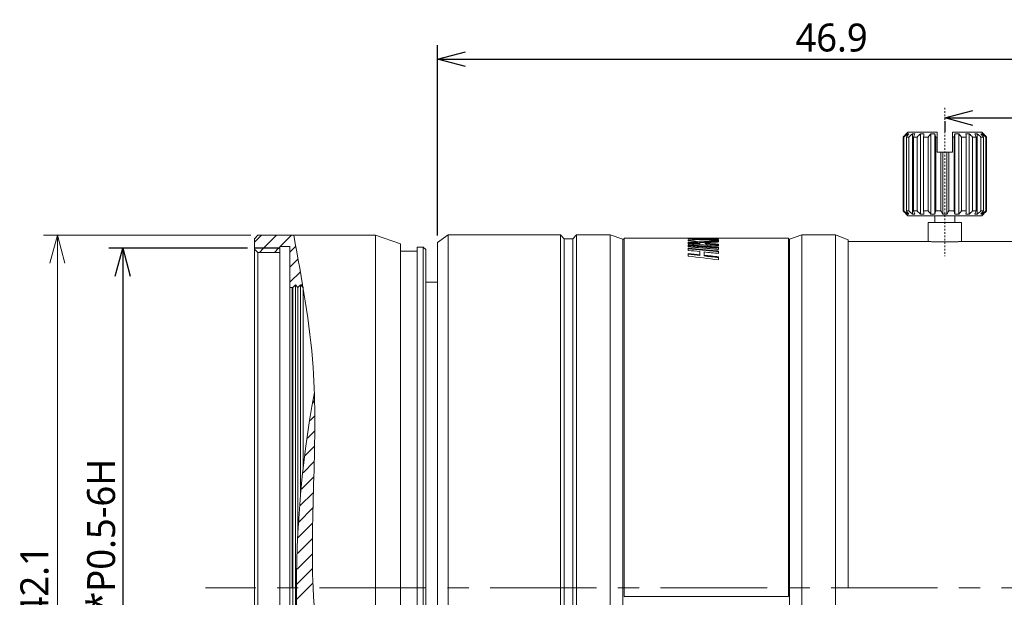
# Model space of a CAD drawing. Header units: millimetres. Extents: x 6353 to 6464, y -1284 to -1026.
# Tile 8 of 9: x 6353 to 6412, y -1248 to -1213. Entities that reach past the tile are written whole.
import ezdxf

# ---------------------------------------------------------------- set-up
doc = ezdxf.new("R2010")
doc.units = ezdxf.units.MM
doc.header["$LTSCALE"] = 0.667
doc.linetypes.add('CENTER', pattern=[50.8, 31.75, -6.35, 6.35, -6.35])
doc.layers.get('0').update_dxf_attribs({"lineweight": 15})
doc.layers.add('1', color=7, linetype='Continuous', true_color=0xffffff)
doc.layers.add('3', color=7, linetype='Continuous', true_color=0xffffff)
doc.layers.add('5 标注', color=7, linetype='Continuous')
doc.styles.get("Standard").update_dxf_attribs({"font": 'Roboto-Regular.ttf'})

# ---------------------------------------------------------------- blocks, each defined once
blk = doc.blocks.new('_Open30')
at = {"color": 0, "linetype": 'ByBlock', "lineweight": -2}
for p, q in [((-1, 0.268), (0, 0)), ((0, 0), (-1, -0.268)), ((0, 0), (-1, 0))]:
    blk.add_line(p, q, dxfattribs=at)

msp = doc.modelspace()

# ---------------------------------------------------------------- linework, layer by layer
at = {"color": 1, "linetype": 'CENTER', "ltscale": 5e-05}
msp.add_line((6408.087, -1218.494), (6408.087, -1227.337), dxfattribs=at)
at = {"color": 7}
msp.add_line((6366.707, -1226.089), (6354.333, -1226.089), dxfattribs=at)
msp.add_line((6355.166, -1227.757), (6355.166, -1266.525))
msp.add_open_spline([(6369.261, -1226.089), (6369.743, -1228.711), (6371.022, -1235.661), (6369.594, -1248.26), (6372.362, -1259.918), (6370.256, -1266.731), (6369.804, -1268.192)], degree=3, knots=[0, 0, 0, 0, 7.962283, 21.103266, 37.796019, 42.351642, 42.351642, 42.351642, 42.351642], dxfattribs=at)
at = {"layer": '1', "color": 7, "linetype": 'Continuous', "lineweight": 18}
for p, q in [((6405.887, -1219.929), (6405.785, -1220.03)), ((6405.787, -1220.032), (6405.787, -1220.029)), ((6405.861, -1220.032), (6405.861, -1220.136)), ((6405.887, -1219.929), (6407.637, -1219.929)), ((6406.153, -1220.032), (6406.153, -1224.825)), ((6406.634, -1220.032), (6406.634, -1224.825)), ((6407.257, -1220.032), (6407.257, -1224.825)), ((6407.495, -1220.032), (6407.495, -1224.825)), ((6410.287, -1219.929), (6408.537, -1219.929)), ((6408.679, -1220.032), (6408.679, -1224.825)), ((6408.916, -1220.032), (6408.916, -1224.825)), ((6409.54, -1220.032), (6409.54, -1224.825)), ((6410.021, -1220.032), (6410.021, -1224.825)), ((6410.389, -1220.03), (6410.287, -1219.929)), ((6410.313, -1220.032), (6410.313, -1220.136)), ((6410.387, -1220.029), (6410.387, -1220.032)), ((6405.598, -1224.629), (6405.598, -1220.229)), ((6405.647, -1220.229), (6405.598, -1220.229)), ((6405.647, -1220.229), (6405.647, -1224.629)), ((6405.792, -1224.629), (6405.792, -1220.229)), ((6405.936, -1220.229), (6405.792, -1220.229)), ((6405.936, -1220.229), (6405.936, -1224.629)), ((6406.211, -1224.629), (6406.211, -1220.229)), ((6406.434, -1220.229), (6406.211, -1220.229)), ((6406.434, -1220.229), (6406.434, -1224.629)), ((6406.813, -1224.629), (6406.813, -1220.229)), ((6407.095, -1220.229), (6406.813, -1220.229)), ((6407.095, -1220.229), (6407.095, -1224.629)), ((6407.637, -1220.229), (6407.54, -1220.229)), ((6407.54, -1224.629), (6407.54, -1220.229)), ((6407.637, -1220.229), (6407.637, -1221.129)), ((6408.537, -1221.129), (6408.537, -1220.229)), ((6408.633, -1220.229), (6408.537, -1220.229)), ((6408.633, -1220.229), (6408.633, -1224.629)), ((6409.079, -1224.629), (6409.079, -1220.229)), ((6409.36, -1220.229), (6409.079, -1220.229)), ((6409.36, -1220.229), (6409.36, -1224.629)), ((6409.739, -1224.629), (6409.739, -1220.229)), ((6409.963, -1220.229), (6409.739, -1220.229)), ((6409.963, -1220.229), (6409.963, -1224.629)), ((6410.238, -1224.629), (6410.238, -1220.229)), ((6410.382, -1220.229), (6410.238, -1220.229)), ((6410.382, -1220.229), (6410.382, -1224.629)), ((6410.526, -1224.629), (6410.526, -1220.229)), ((6410.576, -1220.229), (6410.526, -1220.229)), ((6410.576, -1220.229), (6410.576, -1224.629)), ((6407.853, -1221.129), (6407.637, -1221.129)), ((6407.853, -1221.129), (6407.962, -1221.129)), ((6407.853, -1221.129), (6407.853, -1224.629)), ((6407.962, -1221.129), (6407.962, -1224.825)), ((6407.962, -1221.129), (6408.212, -1221.129)), ((6408.212, -1221.129), (6408.321, -1221.129)), ((6408.212, -1221.129), (6408.212, -1224.825)), ((6408.537, -1221.129), (6408.321, -1221.129)), ((6408.321, -1224.629), (6408.321, -1221.129)), ((6405.598, -1224.629), (6405.647, -1224.629)), ((6405.792, -1224.629), (6405.936, -1224.629)), ((6405.861, -1224.721), (6405.861, -1224.825)), ((6406.211, -1224.629), (6406.434, -1224.629)), ((6406.813, -1224.629), (6407.095, -1224.629)), ((6407.54, -1224.629), (6407.853, -1224.629)), ((6408.321, -1224.629), (6408.633, -1224.629)), ((6409.079, -1224.629), (6409.36, -1224.629)), ((6409.739, -1224.629), (6409.963, -1224.629)), ((6410.238, -1224.629), (6410.382, -1224.629)), ((6410.313, -1224.721), (6410.313, -1224.825)), ((6410.526, -1224.629), (6410.576, -1224.629)), ((6405.787, -1224.829), (6405.787, -1224.825)), ((6405.787, -1224.829), (6405.887, -1224.929)), ((6410.287, -1224.929), (6405.887, -1224.929)), ((6407.087, -1225.329), (6409.087, -1225.329)), ((6407.087, -1225.329), (6407.087, -1226.459)), ((6407.487, -1224.929), (6407.487, -1225.329)), ((6408.687, -1225.329), (6408.687, -1224.929)), ((6409.087, -1226.459), (6409.087, -1225.329)), ((6410.287, -1224.929), (6410.389, -1224.827)), ((6410.387, -1224.825), (6410.387, -1224.829)), ((6367.124, -1226.089), (6366.922, -1226.291)), ((6366.922, -1226.291), (6366.922, -1247.141)), ((6374.132, -1226.089), (6367.124, -1226.089)), ((6375.632, -1226.589), (6374.132, -1226.089)), ((6374.132, -1226.089), (6374.132, -1247.141)), ((6378.477, -1226.057), (6377.827, -1226.507)), ((6377.827, -1226.507), (6377.827, -1247.109)), ((6378.477, -1226.057), (6378.477, -1247.109)), ((6385.163, -1226.057), (6378.477, -1226.057)), ((6385.394, -1226.289), (6385.163, -1226.057)), ((6385.163, -1226.057), (6385.163, -1247.109)), ((6385.894, -1226.289), (6385.394, -1226.289)), ((6385.394, -1226.289), (6385.394, -1247.109)), ((6386.124, -1226.057), (6385.894, -1226.289)), ((6385.894, -1226.289), (6385.894, -1247.109)), ((6388.136, -1226.057), (6386.124, -1226.057)), ((6386.124, -1226.057), (6386.124, -1247.109)), ((6388.136, -1226.057), (6388.136, -1247.109)), ((6388.893, -1226.309), (6388.136, -1226.057)), ((6388.964, -1226.309), (6388.893, -1226.309)), ((6388.893, -1226.309), (6388.893, -1247.109)), ((6388.964, -1247.618), (6388.964, -1226.259)), ((6393.392, -1226.259), (6388.964, -1226.259)), ((6392.79, -1226.272), (6392.79, -1226.274)), ((6392.79, -1226.274), (6392.79, -1226.284)), ((6392.79, -1226.284), (6392.79, -1226.316)), ((6392.79, -1226.316), (6392.79, -1226.32)), ((6392.79, -1226.32), (6392.79, -1226.326)), ((6392.79, -1226.371), (6392.79, -1226.416)), ((6392.79, -1226.504), (6392.79, -1226.593)), ((6392.972, -1226.285), (6392.972, -1226.284)), ((6392.972, -1226.293), (6392.972, -1226.285)), ((6392.972, -1226.293), (6392.972, -1226.331)), ((6393.347, -1226.261), (6393.311, -1226.261)), ((6393.347, -1226.261), (6393.347, -1226.271)), ((6393.467, -1226.543), (6393.466, -1226.593)), ((6393.481, -1226.483), (6393.481, -1226.533)), ((6393.69, -1226.301), (6393.69, -1226.305)), ((6393.69, -1226.305), (6393.69, -1226.31)), ((6393.69, -1226.31), (6393.69, -1226.355)), ((6393.795, -1226.547), (6393.795, -1226.597)), ((6393.868, -1226.278), (6393.854, -1226.278)), ((6393.898, -1226.309), (6393.898, -1226.309)), ((6393.898, -1226.316), (6393.898, -1226.309)), ((6393.898, -1226.316), (6393.898, -1226.363)), ((6393.899, -1226.57), (6393.898, -1226.619)), ((6394.493, -1226.29), (6394.5, -1226.289)), ((6398.764, -1226.259), (6394.534, -1226.259)), ((6394.588, -1226.282), (6394.588, -1226.265)), ((6394.588, -1226.39), (6394.588, -1226.336)), ((6394.588, -1226.468), (6394.588, -1226.407)), ((6398.764, -1247.618), (6398.764, -1226.259)), ((6398.816, -1226.309), (6398.764, -1226.309)), ((6399.566, -1226.057), (6398.816, -1226.309)), ((6398.816, -1267.909), (6398.816, -1226.309)), ((6399.566, -1226.057), (6399.566, -1247.109)), ((6401.566, -1226.057), (6399.566, -1226.057)), ((6402.326, -1226.357), (6401.566, -1226.057)), ((6401.566, -1226.057), (6401.566, -1247.109)), ((6402.326, -1226.357), (6402.326, -1247.109)), ((6407.087, -1226.459), (6402.326, -1226.459)), ((6412.325, -1226.459), (6409.087, -1226.459)), ((6367.122, -1227.109), (6366.922, -1226.909)), ((6366.922, -1226.909), (6366.922, -1267.309)), ((6367.122, -1227.109), (6367.122, -1267.109)), ((6368.422, -1227.109), (6367.122, -1227.109)), ((6367.124, -1227.109), (6367.124, -1247.141)), ((6369.022, -1226.759), (6368.422, -1226.759)), ((6368.422, -1226.759), (6368.422, -1227.109)), ((6368.422, -1227.109), (6368.422, -1267.109)), ((6369.022, -1227.909), (6369.022, -1226.759)), ((6375.632, -1226.589), (6375.632, -1247.141)), ((6376.627, -1227.039), (6375.632, -1227.039)), ((6376.627, -1226.789), (6376.627, -1247.141)), ((6376.977, -1226.789), (6376.627, -1226.789)), ((6376.977, -1226.789), (6376.977, -1247.141)), ((6377.127, -1226.939), (6376.977, -1226.789)), ((6377.127, -1226.939), (6377.127, -1247.141)), ((6392.79, -1226.659), (6392.79, -1226.771)), ((6392.79, -1226.852), (6392.79, -1226.987)), ((6393.482, -1227.055), (6393.482, -1227.242)), ((6393.728, -1227.269), (6393.728, -1227.081)), ((6394.48, -1227.009), (6394.48, -1227.057)), ((6394.588, -1226.722), (6394.588, -1226.616)), ((6394.588, -1226.929), (6394.588, -1226.799)), ((6394.588, -1227.171), (6394.588, -1227.051)), ((6392.79, -1227.166), (6392.79, -1227.33)), ((6393.482, -1227.242), (6393.482, -1227.289)), ((6393.728, -1227.269), (6393.728, -1227.317)), ((6394.588, -1227.551), (6394.588, -1227.37)), ((6369.022, -1227.909), (6369.022, -1266.309)), ((6377.827, -1228.889), (6377.127, -1228.889)), ((6369.213, -1229.191), (6369.022, -1229.191)), ((6369.163, -1229.191), (6369.163, -1247.109)), ((6369.363, -1229.041), (6369.213, -1229.191)), ((6369.213, -1229.191), (6369.213, -1247.109)), ((6369.513, -1229.191), (6369.363, -1229.041)), ((6369.363, -1229.041), (6369.363, -1247.109)), ((6369.663, -1229.041), (6369.513, -1229.191)), ((6369.513, -1229.191), (6369.513, -1243.705)), ((6369.813, -1229.191), (6369.663, -1229.041)), ((6369.663, -1229.041), (6369.663, -1241.559)), ((6369.813, -1229.191), (6369.813, -1240.04)), ((6369.213, -1265.026), (6369.213, -1247.109)), ((6369.363, -1247.109), (6369.363, -1268.192)), ((6377.827, -1247.109), (6377.827, -1267.71)), ((6378.477, -1247.109), (6378.477, -1268.16)), ((6385.163, -1247.109), (6385.163, -1268.16)), ((6385.394, -1247.109), (6385.394, -1267.928)), ((6385.894, -1247.109), (6385.894, -1267.928)), ((6386.124, -1247.109), (6386.124, -1268.16)), ((6388.136, -1247.109), (6388.136, -1268.16)), ((6388.893, -1247.109), (6388.893, -1267.909)), ((6399.566, -1247.109), (6399.566, -1268.16)), ((6401.566, -1247.109), (6401.566, -1268.16)), ((6366.922, -1247.141), (6366.922, -1267.991)), ((6367.124, -1247.141), (6367.124, -1267.109)), ((6374.132, -1247.141), (6374.132, -1268.192)), ((6375.632, -1247.141), (6375.632, -1267.692)), ((6376.627, -1247.141), (6376.627, -1267.492)), ((6376.977, -1247.141), (6376.977, -1267.492)), ((6377.127, -1247.141), (6377.127, -1267.342)), ((6388.964, -1247.618), (6398.764, -1247.618)), ((6388.964, -1247.668), (6388.964, -1247.665)), ((6398.764, -1247.668), (6398.764, -1247.665))]:
    msp.add_line(p, q, dxfattribs=at)
at = {"layer": '1', "color": 7, "linetype": 'Continuous', "ltscale": 0.667}
for p, q in [((6366.922, -1226.497), (6367.33, -1226.089)), ((6367.459, -1226.859), (6368.228, -1226.089)), ((6368.457, -1226.759), (6369.126, -1226.089)), ((6367.209, -1227.109), (6367.459, -1226.859)), ((6368.107, -1227.109), (6368.357, -1226.859)), ((6368.357, -1226.859), (6368.422, -1226.793)), ((6369.022, -1227.091), (6369.379, -1226.735)), ((6369.022, -1227.989), (6369.517, -1227.494)), ((6369.022, -1228.887), (6369.653, -1228.257)), ((6369.715, -1229.093), (6369.785, -1229.023)), ((6370.395, -1236.065), (6370.503, -1235.958)), ((6370.233, -1237.126), (6370.515, -1236.843)), ((6370.07, -1238.186), (6370.513, -1237.744)), ((6369.908, -1239.247), (6370.502, -1238.653)), ((6369.813, -1240.24), (6370.483, -1239.57)), ((6369.722, -1241.229), (6370.459, -1240.492)), ((6369.632, -1242.217), (6370.432, -1241.417)), ((6369.541, -1243.206), (6370.407, -1242.34)), ((6369.513, -1244.132), (6370.387, -1243.258)), ((6369.485, -1245.058), (6370.374, -1244.169)), ((6369.457, -1245.984), (6370.369, -1245.072)), ((6369.429, -1246.91), (6370.379, -1245.96)), ((6369.449, -1247.788), (6370.128, -1247.109)), ((6370.128, -1247.109), (6370.402, -1246.835))]:
    msp.add_line(p, q, dxfattribs=at)
at = {"layer": '1', "color": 7, "ltscale": 0.667}
msp.add_line((6368.422, -1226.859), (6366.922, -1226.859), dxfattribs=at)
at = {"layer": '1', "color": 1, "linetype": 'CENTER', "lineweight": 13, "ltscale": 0.3}
msp.add_line((6438.147, -1247.109), (6363.999, -1247.109), dxfattribs=at)
at = {"layer": '1', "color": 7, "linetype": 'Continuous', "lineweight": 18}
for centre, major_axis, ratio, start_param, end_param in [((6393.554, -1247.109), (-56.518, 2.256), 0.36674, 4.708727, 4.740538), ((6393.077, -1247.109), (-4.443, 20.584), 0.746685, 5.976512, 6.019736), ((6393.04, -1247.109), (-4.984, 20.52), 0.740948, 5.939733, 5.982062), ((6393.205, -1247.109), (-56.471, 3.845), 0.362881, 4.732465, 4.744437), ((6393.205, -1247.109), (-56.336, 3.836), 0.362883, 4.732456, 4.744455), ((6393.077, -1247.109), (-4.432, 20.535), 0.746685, 5.976467, 6.010174), ((6392.973, -1247.101), (0.01, 20.843), 0.01101, 0.045137, 0.049026), ((6394.13, -1247.109), (40.348, 3.674), 0.508674, 1.513167, 1.540566), ((6394.13, -1247.109), (40.251, 3.665), 0.508674, 1.51314, 1.540611), ((6394.063, -1247.109), (40.349, 4.462), 0.50477, 1.504471, 1.521678), ((6393.858, -1247.109), (-5.912, 20.401), 0.728457, 5.902085, 5.90857), ((6394.31, -1247.109), (40.391, 0.898), 0.515728, 1.552449, 1.570273), ((6394.31, -1247.109), (40.294, 0.896), 0.515728, 1.569545, 1.570294), ((6394.058, -1247.109), (40.412, 1.849), 0.513905, 1.541005, 1.55124), ((6394.322, -1247.109), (-56.513, 1.96), 0.367307, 4.720415, 4.732616), ((6394.322, -1247.109), (-56.517, 4.307), 0.360955, 4.735178, 4.747378), ((6394.322, -1247.109), (-56.377, 1.956), 0.367305, 4.720403, 4.727325), ((6393.632, -1247.109), (-56.502, 4.627), 0.359812, 4.724941, 4.756757), ((6393.717, -1247.109), (-56.479, 6.026), 0.35341, 4.736608, 4.766488), ((6393.717, -1247.109), (-56.343, 6.012), 0.35341, 4.736581, 4.766528), ((6393.858, -1247.108), (-5.898, 20.35), 0.728476, 5.902043, 5.908534), ((6394.322, -1247.109), (-56.382, 4.297), 0.360956, 4.735167, 4.747394), ((6393.114, -1247.109), (-56.461, 7.055), 0.347501, 4.749267, 4.761518), ((6393.114, -1247.109), (-56.325, 7.038), 0.3475, 4.749251, 4.761532), ((6393.393, -1247.109), (-56.446, 7.163), 0.346895, 4.735232, 4.75046), ((6393.393, -1247.109), (-56.311, 7.146), 0.346895, 4.735186, 4.750446)]:
    msp.add_ellipse(centre, major_axis=major_axis, ratio=ratio, start_param=start_param, end_param=end_param, dxfattribs=at)
for points, degree in [([(6405.598, -1220.229), (6405.661, -1220.163), (6405.724, -1220.097), (6405.787, -1220.032)], 3), ([(6405.861, -1220.032), (6405.789, -1220.097), (6405.718, -1220.163), (6405.647, -1220.229)], 3), ([(6405.792, -1220.229), (6405.841, -1220.163), (6405.889, -1220.097), (6405.938, -1220.032)], 3), ([(6405.938, -1220.032), (6405.912, -1220.028), (6405.887, -1220.028), (6405.861, -1220.032)], 3), ([(6406.153, -1220.032), (6406.08, -1220.097), (6406.008, -1220.163), (6405.936, -1220.229)], 3), ([(6406.3, -1220.032), (6406.251, -1220.028), (6406.202, -1220.028), (6406.153, -1220.032)], 3), ([(6406.211, -1220.229), (6406.24, -1220.163), (6406.27, -1220.097), (6406.3, -1220.032)], 3), ([(6406.634, -1220.032), (6406.567, -1220.097), (6406.501, -1220.163), (6406.434, -1220.229)], 3), ([(6406.836, -1220.032), (6406.769, -1220.028), (6406.701, -1220.028), (6406.634, -1220.032)], 3), ([(6406.813, -1220.229), (6406.821, -1220.163), (6406.828, -1220.097), (6406.836, -1220.032)], 3), ([(6407.257, -1220.032), (6407.203, -1220.097), (6407.149, -1220.163), (6407.095, -1220.229)], 3), ([(6407.495, -1220.032), (6407.416, -1220.028), (6407.337, -1220.028), (6407.257, -1220.032)], 3), ([(6407.54, -1220.229), (6407.525, -1220.163), (6407.51, -1220.097), (6407.495, -1220.032)], 3), ([(6407.637, -1219.929), (6407.637, -1220.029), (6407.637, -1220.129), (6407.637, -1220.229)], 3), ([(6408.537, -1220.229), (6408.537, -1220.129), (6408.537, -1220.029), (6408.537, -1219.929)], 3), ([(6408.679, -1220.032), (6408.664, -1220.097), (6408.648, -1220.163), (6408.633, -1220.229)], 3), ([(6408.916, -1220.032), (6408.837, -1220.028), (6408.758, -1220.028), (6408.679, -1220.032)], 3), ([(6409.079, -1220.229), (6409.025, -1220.163), (6408.971, -1220.097), (6408.916, -1220.032)], 3), ([(6409.54, -1220.032), (6409.472, -1220.028), (6409.405, -1220.028), (6409.338, -1220.032)], 3), ([(6409.338, -1220.032), (6409.345, -1220.097), (6409.353, -1220.163), (6409.36, -1220.229)], 3), ([(6409.739, -1220.229), (6409.673, -1220.163), (6409.607, -1220.097), (6409.54, -1220.032)], 3), ([(6410.021, -1220.032), (6409.972, -1220.028), (6409.923, -1220.028), (6409.874, -1220.032)], 3), ([(6409.874, -1220.032), (6409.904, -1220.097), (6409.933, -1220.163), (6409.963, -1220.229)], 3), ([(6410.238, -1220.229), (6410.166, -1220.163), (6410.094, -1220.097), (6410.021, -1220.032)], 3), ([(6410.313, -1220.032), (6410.287, -1220.028), (6410.261, -1220.028), (6410.236, -1220.032)], 3), ([(6410.236, -1220.032), (6410.285, -1220.097), (6410.333, -1220.163), (6410.382, -1220.229)], 3), ([(6410.526, -1220.229), (6410.456, -1220.163), (6410.384, -1220.097), (6410.313, -1220.032)], 3), ([(6410.387, -1220.032), (6410.45, -1220.097), (6410.513, -1220.163), (6410.576, -1220.229)], 3), ([(6405.787, -1224.825), (6405.724, -1224.76), (6405.661, -1224.695), (6405.598, -1224.629)], 3), ([(6405.647, -1224.629), (6405.718, -1224.695), (6405.789, -1224.76), (6405.861, -1224.825)], 3), ([(6405.938, -1224.825), (6405.889, -1224.76), (6405.841, -1224.695), (6405.792, -1224.629)], 3), ([(6405.936, -1224.629), (6406.008, -1224.695), (6406.08, -1224.76), (6406.153, -1224.825)], 3), ([(6406.3, -1224.825), (6406.27, -1224.76), (6406.24, -1224.695), (6406.211, -1224.629)], 3), ([(6406.434, -1224.629), (6406.501, -1224.695), (6406.567, -1224.76), (6406.634, -1224.825)], 3), ([(6406.836, -1224.825), (6406.828, -1224.76), (6406.821, -1224.695), (6406.813, -1224.629)], 3), ([(6407.095, -1224.629), (6407.149, -1224.695), (6407.203, -1224.76), (6407.257, -1224.825)], 3), ([(6407.495, -1224.825), (6407.51, -1224.76), (6407.525, -1224.695), (6407.54, -1224.629)], 3), ([(6407.853, -1224.629), (6407.889, -1224.695), (6407.925, -1224.76), (6407.962, -1224.825)], 3), ([(6408.212, -1224.825), (6408.248, -1224.76), (6408.285, -1224.695), (6408.321, -1224.629)], 3), ([(6408.633, -1224.629), (6408.648, -1224.695), (6408.664, -1224.76), (6408.679, -1224.825)], 3), ([(6408.916, -1224.825), (6408.971, -1224.76), (6409.025, -1224.695), (6409.079, -1224.629)], 3), ([(6409.36, -1224.629), (6409.353, -1224.695), (6409.345, -1224.76), (6409.338, -1224.825)], 3), ([(6409.54, -1224.825), (6409.607, -1224.76), (6409.673, -1224.695), (6409.739, -1224.629)], 3), ([(6409.963, -1224.629), (6409.933, -1224.695), (6409.904, -1224.76), (6409.874, -1224.825)], 3), ([(6410.021, -1224.825), (6410.094, -1224.76), (6410.166, -1224.695), (6410.238, -1224.629)], 3), ([(6410.382, -1224.629), (6410.333, -1224.695), (6410.285, -1224.76), (6410.236, -1224.825)], 3), ([(6410.313, -1224.825), (6410.384, -1224.76), (6410.456, -1224.695), (6410.526, -1224.629)], 3), ([(6410.576, -1224.629), (6410.513, -1224.695), (6410.45, -1224.76), (6410.387, -1224.825)], 3), ([(6405.861, -1224.825), (6405.887, -1224.83), (6405.912, -1224.83), (6405.938, -1224.825)], 3), ([(6406.153, -1224.825), (6406.202, -1224.83), (6406.251, -1224.83), (6406.3, -1224.825)], 3), ([(6406.634, -1224.825), (6406.701, -1224.83), (6406.769, -1224.83), (6406.836, -1224.825)], 3), ([(6407.257, -1224.825), (6407.337, -1224.83), (6407.416, -1224.83), (6407.495, -1224.825)], 3), ([(6407.962, -1224.825), (6408.045, -1224.83), (6408.129, -1224.83), (6408.212, -1224.825)], 3), ([(6408.679, -1224.825), (6408.758, -1224.83), (6408.837, -1224.83), (6408.916, -1224.825)], 3), ([(6409.338, -1224.825), (6409.405, -1224.83), (6409.472, -1224.83), (6409.54, -1224.825)], 3), ([(6409.874, -1224.825), (6409.923, -1224.83), (6409.972, -1224.83), (6410.021, -1224.825)], 3), ([(6410.236, -1224.825), (6410.261, -1224.83), (6410.287, -1224.83), (6410.313, -1224.825)], 3), ([(6392.945, -1226.263), (6392.945, -1226.313)], 1), ([(6392.945, -1226.313), (6392.954, -1226.312), (6392.962, -1226.312), (6392.971, -1226.312)], 3), ([(6393.368, -1226.302), (6393.362, -1226.302), (6393.352, -1226.302), (6393.336, -1226.301), (6393.32, -1226.301), (6393.304, -1226.301), (6393.288, -1226.3), (6393.272, -1226.3), (6393.256, -1226.299), (6393.24, -1226.299), (6393.224, -1226.299), (6393.208, -1226.298), (6393.192, -1226.298), (6393.176, -1226.298), (6393.16, -1226.297), (6393.144, -1226.297), (6393.128, -1226.297), (6393.112, -1226.296), (6393.096, -1226.296), (6393.08, -1226.295), (6393.07, -1226.295), (6393.064, -1226.295)], 3), ([(6393.538, -1226.306), (6393.535, -1226.306), (6393.529, -1226.306), (6393.52, -1226.306), (6393.511, -1226.306), (6393.502, -1226.305), (6393.494, -1226.305), (6393.485, -1226.305), (6393.476, -1226.305), (6393.467, -1226.304), (6393.458, -1226.304), (6393.449, -1226.304), (6393.44, -1226.304), (6393.431, -1226.304), (6393.422, -1226.303), (6393.413, -1226.303), (6393.404, -1226.303), (6393.395, -1226.303), (6393.386, -1226.303), (6393.377, -1226.302), (6393.371, -1226.302), (6393.368, -1226.302)], 3), ([(6393.392, -1226.259), (6393.429, -1226.259), (6393.468, -1226.259), (6393.506, -1226.259)], 3), ([(6393.631, -1226.309), (6393.629, -1226.309), (6393.626, -1226.308), (6393.621, -1226.308), (6393.616, -1226.308), (6393.611, -1226.308), (6393.607, -1226.308), (6393.602, -1226.308), (6393.597, -1226.308), (6393.592, -1226.308), (6393.587, -1226.307), (6393.582, -1226.307), (6393.577, -1226.307), (6393.572, -1226.307), (6393.568, -1226.307), (6393.563, -1226.307), (6393.558, -1226.307), (6393.553, -1226.307), (6393.548, -1226.306), (6393.543, -1226.306), (6393.54, -1226.306), (6393.538, -1226.306)], 3), ([(6393.854, -1226.278), (6393.854, -1226.328)], 1), ([(6394.312, -1226.295), (6394.315, -1226.295), (6394.322, -1226.295), (6394.331, -1226.294), (6394.341, -1226.294), (6394.35, -1226.294), (6394.36, -1226.294), (6394.369, -1226.293), (6394.379, -1226.293), (6394.388, -1226.293), (6394.398, -1226.292), (6394.407, -1226.292), (6394.417, -1226.292), (6394.426, -1226.292), (6394.436, -1226.291), (6394.445, -1226.291), (6394.455, -1226.291), (6394.465, -1226.29), (6394.474, -1226.29), (6394.484, -1226.29), (6394.49, -1226.29), (6394.493, -1226.29)], 3), ([(6394.588, -1226.799), (6394.556, -1226.796), (6394.493, -1226.791), (6394.399, -1226.783), (6394.304, -1226.775), (6394.209, -1226.768), (6394.115, -1226.76), (6394.02, -1226.752), (6393.926, -1226.745), (6393.831, -1226.737), (6393.736, -1226.73), (6393.642, -1226.723), (6393.547, -1226.715), (6393.452, -1226.708), (6393.358, -1226.701), (6393.263, -1226.694), (6393.168, -1226.686), (6393.074, -1226.679), (6392.979, -1226.672), (6392.885, -1226.666), (6392.821, -1226.661), (6392.79, -1226.659)], 3), ([(6392.79, -1226.708), (6392.821, -1226.71), (6392.885, -1226.715), (6392.979, -1226.721), (6393.074, -1226.728), (6393.168, -1226.735), (6393.263, -1226.743), (6393.358, -1226.75), (6393.452, -1226.757), (6393.547, -1226.764), (6393.642, -1226.771), (6393.736, -1226.779), (6393.831, -1226.786), (6393.926, -1226.794), (6394.02, -1226.801), (6394.115, -1226.809), (6394.209, -1226.816), (6394.304, -1226.824), (6394.399, -1226.832), (6394.493, -1226.84), (6394.556, -1226.845), (6394.588, -1226.848)], 3), ([(6392.79, -1226.771), (6392.821, -1226.774), (6392.885, -1226.779), (6392.979, -1226.787), (6393.074, -1226.795), (6393.168, -1226.803), (6393.263, -1226.811), (6393.358, -1226.819), (6393.452, -1226.827), (6393.547, -1226.835), (6393.642, -1226.843), (6393.736, -1226.852), (6393.831, -1226.86), (6393.926, -1226.868), (6394.02, -1226.877), (6394.115, -1226.885), (6394.209, -1226.894), (6394.304, -1226.902), (6394.399, -1226.911), (6394.493, -1226.92), (6394.556, -1226.926), (6394.588, -1226.929)], 3), ([(6392.79, -1226.987), (6393.021, -1227.009), (6393.252, -1227.032), (6393.482, -1227.056)], 3), ([(6393.728, -1227.081), (6394.015, -1227.11), (6394.301, -1227.14), (6394.588, -1227.171)], 3), ([(6394.478, -1227.009), (6394.478, -1227.025), (6394.478, -1227.041), (6394.478, -1227.057)], 3), ([(6394.478, -1227.057), (6394.479, -1227.057), (6394.479, -1227.057), (6394.48, -1227.057)], 3), ([(6392.79, -1227.33), (6393.389, -1227.401), (6393.989, -1227.474), (6394.588, -1227.551)], 3)]:
    msp.add_open_spline(points, degree=degree, dxfattribs=at)
for points, knots in [([(6392.946, -1226.263), (6392.921, -1226.263), (6392.899, -1226.264), (6392.869, -1226.264), (6392.86, -1226.265), (6392.843, -1226.265), (6392.828, -1226.266), (6392.817, -1226.267), (6392.809, -1226.268), (6392.807, -1226.268), (6392.803, -1226.268), (6392.801, -1226.269), (6392.793, -1226.27), (6392.789, -1226.271), (6392.79, -1226.272)], [0, 0, 0, 0, 0.25, 0.25, 0.375, 0.375, 0.5, 0.625, 0.625, 0.6875, 0.6875, 0.75, 0.75, 1, 1, 1, 1]), ([(6392.79, -1226.322), (6392.79, -1226.321), (6392.793, -1226.32), (6392.802, -1226.318), (6392.807, -1226.318), (6392.817, -1226.317), (6392.828, -1226.316), (6392.843, -1226.315), (6392.856, -1226.315), (6392.86, -1226.315), (6392.869, -1226.314), (6392.874, -1226.314), (6392.898, -1226.314), (6392.921, -1226.313), (6392.946, -1226.313)], [0, 0, 0, 0, 0.235775, 0.235775, 0.363146, 0.363146, 0.490517, 0.617887, 0.617887, 0.681573, 0.681573, 0.745258, 0.745258, 1, 1, 1, 1]), ([(6393.311, -1226.261), (6393.279, -1226.261), (6393.246, -1226.261), (6393.197, -1226.261), (6393.18, -1226.261), (6393.148, -1226.261), (6393.132, -1226.261), (6393.101, -1226.261), (6393.086, -1226.261), (6393.055, -1226.261), (6393.04, -1226.261), (6392.997, -1226.262), (6392.971, -1226.262), (6392.945, -1226.263)], [0, 0, 0, 0, 0.25, 0.25, 0.375, 0.375, 0.5, 0.5, 0.625, 0.625, 0.75, 0.75, 1, 1, 1, 1]), ([(6392.973, -1226.28), (6392.973, -1226.279), (6392.976, -1226.278), (6392.983, -1226.277), (6392.986, -1226.276), (6392.994, -1226.276), (6392.998, -1226.275), (6393.012, -1226.274), (6393.024, -1226.274), (6393.045, -1226.273), (6393.052, -1226.272), (6393.068, -1226.272), (6393.076, -1226.272), (6393.085, -1226.271)], [0, 0, 0, 0, 0.25, 0.25, 0.375, 0.375, 0.5, 0.5, 0.75, 0.75, 0.875, 0.875, 1, 1, 1, 1]), ([(6393.017, -1226.294), (6393.017, -1226.295), (6393.017, -1226.297), (6393.017, -1226.299), (6393.017, -1226.302), (6393.017, -1226.305), (6393.017, -1226.307), (6393.017, -1226.31), (6393.017, -1226.313), (6393.017, -1226.315), (6393.017, -1226.318), (6393.017, -1226.32), (6393.017, -1226.323), (6393.017, -1226.326), (6393.017, -1226.328), (6393.017, -1226.331), (6393.017, -1226.333), (6393.017, -1226.334), (6393.017, -1226.334)], [0, 0, 0, 0, 0.066227, 0.132455, 0.198682, 0.26491, 0.331137, 0.397364, 0.463592, 0.529819, 0.596047, 0.662274, 0.728502, 0.794729, 0.860956, 0.927184, 0.993411, 1, 1, 1, 1]), ([(6393.064, -1226.295), (6393.057, -1226.295), (6393.042, -1226.295), (6393.026, -1226.294), (6393.018, -1226.294), (6393.017, -1226.294), (6393.017, -1226.294)], [0, 0, 0, 0, 0.500187, 0.957125, 0.997158, 1, 1, 1, 1]), ([(6393.085, -1226.271), (6393.102, -1226.271), (6393.12, -1226.271), (6393.149, -1226.27), (6393.159, -1226.27), (6393.179, -1226.27), (6393.189, -1226.27), (6393.22, -1226.27), (6393.241, -1226.27), (6393.272, -1226.27), (6393.282, -1226.27), (6393.302, -1226.27), (6393.312, -1226.27), (6393.322, -1226.27)], [0, 0, 0, 0, 0.25, 0.25, 0.375, 0.375, 0.5, 0.5, 0.75, 0.75, 0.875, 0.875, 1, 1, 1, 1]), ([(6393.322, -1226.27), (6393.35, -1226.271), (6393.376, -1226.271), (6393.414, -1226.272), (6393.427, -1226.272), (6393.451, -1226.273), (6393.463, -1226.273), (6393.485, -1226.274), (6393.496, -1226.274), (6393.517, -1226.275), (6393.527, -1226.276), (6393.556, -1226.277), (6393.574, -1226.278), (6393.59, -1226.279)], [0, 0, 0, 0, 0.25, 0.25, 0.375, 0.375, 0.5, 0.5, 0.625, 0.625, 0.75, 0.75, 1, 1, 1, 1]), ([(6393.854, -1226.278), (6393.847, -1226.276), (6393.839, -1226.275), (6393.819, -1226.273), (6393.808, -1226.271), (6393.783, -1226.269), (6393.768, -1226.268), (6393.735, -1226.267), (6393.717, -1226.266), (6393.674, -1226.264), (6393.65, -1226.264), (6393.611, -1226.263), (6393.598, -1226.263), (6393.577, -1226.263), (6393.57, -1226.263), (6393.555, -1226.262), (6393.548, -1226.262), (6393.51, -1226.262), (6393.479, -1226.262), (6393.431, -1226.261), (6393.414, -1226.261), (6393.381, -1226.261), (6393.364, -1226.261), (6393.347, -1226.261)], [0, 0, 0, 0, 0.125, 0.125, 0.25, 0.25, 0.375, 0.375, 0.5, 0.5, 0.625, 0.625, 0.6875, 0.6875, 0.71875, 0.71875, 0.75, 0.75, 0.875, 0.875, 0.9375, 0.9375, 1, 1, 1, 1]), ([(6393.506, -1226.259), (6393.587, -1226.259), (6393.669, -1226.259), (6393.836, -1226.259), (6393.92, -1226.26), (6394.006, -1226.26)], [0, 0, 0, 0, 0.5, 0.5, 1, 1, 1, 1]), ([(6393.59, -1226.279), (6393.606, -1226.28), (6393.62, -1226.281), (6393.639, -1226.283), (6393.644, -1226.284), (6393.655, -1226.285), (6393.659, -1226.286), (6393.668, -1226.288), (6393.671, -1226.288), (6393.678, -1226.29), (6393.68, -1226.291), (6393.687, -1226.293), (6393.689, -1226.295), (6393.689, -1226.297)], [0, 0, 0, 0, 0.25, 0.25, 0.375, 0.375, 0.5, 0.5, 0.625, 0.625, 0.75, 0.75, 1, 1, 1, 1]), ([(6393.689, -1226.297), (6393.689, -1226.298), (6393.69, -1226.298), (6393.69, -1226.298), (6393.69, -1226.299), (6393.69, -1226.299), (6393.69, -1226.3), (6393.69, -1226.3), (6393.69, -1226.3), (6393.69, -1226.301)], [0, 0, 0, 0, 0.250406, 0.250406, 0.500811, 0.500811, 0.750406, 0.750406, 1, 1, 1, 1]), ([(6393.689, -1226.297), (6393.689, -1226.297), (6393.689, -1226.297), (6393.689, -1226.297), (6393.689, -1226.297)], [0, 0, 0, 0, 0.557179, 1, 1, 1, 1]), ([(6393.69, -1226.315), (6393.692, -1226.315), (6393.693, -1226.315), (6393.705, -1226.315), (6393.715, -1226.316), (6393.734, -1226.317), (6393.743, -1226.317), (6393.768, -1226.318), (6393.783, -1226.319), (6393.808, -1226.321), (6393.819, -1226.323), (6393.839, -1226.325), (6393.847, -1226.326), (6393.854, -1226.328)], [0, 0, 0, 0, 0.015262, 0.015262, 0.138354, 0.138354, 0.261446, 0.261446, 0.507631, 0.507631, 0.753815, 0.753815, 1, 1, 1, 1]), ([(6393.854, -1226.328), (6393.854, -1226.328), (6393.854, -1226.328), (6393.857, -1226.328), (6393.861, -1226.328), (6393.866, -1226.328), (6393.868, -1226.328)], [0, 0, 0, 0, 0.002785, 0.042675, 0.499417, 1, 1, 1, 1]), ([(6394.066, -1226.26), (6394.099, -1226.26), (6394.131, -1226.26), (6394.181, -1226.26), (6394.197, -1226.26), (6394.229, -1226.26), (6394.245, -1226.26), (6394.276, -1226.26), (6394.292, -1226.26), (6394.322, -1226.26), (6394.337, -1226.26), (6394.38, -1226.259), (6394.407, -1226.259), (6394.432, -1226.259)], [0, 0, 0, 0, 0.25, 0.25, 0.375, 0.375, 0.5, 0.5, 0.625, 0.625, 0.75, 0.75, 1, 1, 1, 1]), ([(6394.431, -1226.259), (6394.456, -1226.259), (6394.479, -1226.259), (6394.508, -1226.259), (6394.518, -1226.259), (6394.529, -1226.259), (6394.532, -1226.259), (6394.535, -1226.259)], [0, 0, 0, 0, 0.58873, 0.58873, 0.883094, 0.883094, 1, 1, 1, 1]), ([(6394.49, -1226.491), (6394.504, -1226.49), (6394.518, -1226.488), (6394.536, -1226.486), (6394.542, -1226.485), (6394.552, -1226.483), (6394.557, -1226.483), (6394.565, -1226.481), (6394.569, -1226.48), (6394.576, -1226.477), (6394.582, -1226.475), (6394.585, -1226.473), (6394.587, -1226.471), (6394.588, -1226.47), (6394.588, -1226.468)], [0, 0, 0, 0, 0.25, 0.25, 0.375, 0.375, 0.5, 0.5, 0.625, 0.625, 0.75, 0.875, 0.875, 1, 1, 1, 1]), ([(6394.499, -1226.289), (6394.513, -1226.289), (6394.525, -1226.289), (6394.541, -1226.288), (6394.547, -1226.287), (6394.556, -1226.287), (6394.56, -1226.287), (6394.572, -1226.286), (6394.578, -1226.285), (6394.584, -1226.284), (6394.585, -1226.283), (6394.588, -1226.283), (6394.588, -1226.282), (6394.588, -1226.282)], [0, 0, 0, 0, 0.25, 0.25, 0.375, 0.375, 0.5, 0.5, 0.75, 0.75, 0.875, 0.875, 1, 1, 1, 1]), ([(6408.193, -1226.483), (6408.15, -1226.483), (6408.064, -1226.483), (6407.933, -1226.483), (6407.805, -1226.481), (6407.682, -1226.479), (6407.566, -1226.477), (6407.46, -1226.474), (6407.364, -1226.47), (6407.281, -1226.467), (6407.211, -1226.464), (6407.155, -1226.462), (6407.116, -1226.46), (6407.095, -1226.459), (6407.091, -1226.459), (6407.091, -1226.459)], [0, 0, 0, 0, 0.07727, 0.154457, 0.232937, 0.311518, 0.388896, 0.466445, 0.54408, 0.621757, 0.700829, 0.779905, 0.857791, 0.935822, 1, 1, 1, 1]), ([(6409.083, -1226.459), (6409.083, -1226.459), (6409.082, -1226.459), (6409.073, -1226.459), (6409.044, -1226.461), (6408.999, -1226.463), (6408.939, -1226.465), (6408.864, -1226.468), (6408.776, -1226.472), (6408.676, -1226.475), (6408.565, -1226.478), (6408.446, -1226.48), (6408.321, -1226.482), (6408.236, -1226.483), (6408.193, -1226.483)], [0, 0, 0, 0, 0.016214, 0.105539, 0.196342, 0.286974, 0.376098, 0.465248, 0.554195, 0.642939, 0.733043, 0.823027, 0.911487, 1, 1, 1, 1]), ([(6394.48, -1227.009), (6394.48, -1227.009), (6394.479, -1227.009), (6394.479, -1227.009), (6394.478, -1227.009)], [0, 0, 0, 0, 0.689752, 1, 1, 1, 1]), ([(6394.588, -1227.051), (6394.587, -1227.042), (6394.577, -1227.033), (6394.539, -1227.018), (6394.511, -1227.012), (6394.48, -1227.009)], [0, 0, 0, 0, 0.49983, 0.49983, 1, 1, 1, 1]), ([(6394.48, -1227.057), (6394.511, -1227.061), (6394.539, -1227.066), (6394.577, -1227.081), (6394.587, -1227.09), (6394.588, -1227.1)], [0, 0, 0, 0, 0.5, 0.5, 1, 1, 1, 1])]:
    msp.add_open_spline(points, degree=3, knots=knots, dxfattribs=at)
for points, weights in [([(6393.017, -1226.294), (6392.995, -1226.294), (6392.972, -1226.293)], [0.500000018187, 0.499999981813, 0.500000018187]), ([(6393.69, -1226.31), (6393.66, -1226.309), (6393.631, -1226.309)], [0.500000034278, 0.499999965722, 0.500000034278]), ([(6394.006, -1226.26), (6394.036, -1226.26), (6394.066, -1226.26)], [0.50000001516, 0.49999998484, 0.50000001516])]:
    msp.add_rational_spline(points, weights, degree=2, dxfattribs=at)
at = {"layer": '3', "color": 7, "linetype": 'Continuous', "lineweight": 18}
msp.add_arc((6433.625, -1247.109), 64.202, 169.54172, 193.57938, dxfattribs=at)
at = {"layer": '5 标注', "color": 7}
for p, q in [((6377.827, -1226.09), (6377.827, -1214.753)), ((6408.087, -1219.277), (6408.087, -1219.919)), ((6366.506, -1226.859), (6358.229, -1226.859))]:
    msp.add_line(p, q, dxfattribs=at)
at = {"layer": '5 标注'}
for p, q in [((6379.495, -1215.587), (6423.165, -1215.587)), ((6409.754, -1219.085), (6423.165, -1219.085)), ((6359.063, -1228.526), (6359.063, -1265.691))]:
    msp.add_line(p, q, dxfattribs=at)

# ---------------------------------------------------------------- block references
at = {"ltscale": 0.667, "xscale": 1.6675, "yscale": 1.6675, "zscale": 1.6675, "rotation": 90}
msp.add_blockref('_Open30', (6355.166, -1226.089), dxfattribs=at)
at = {"layer": '5 标注', "ltscale": 0.667, "xscale": 1.6675, "yscale": 1.6675, "zscale": 1.6675}
for p, rotation in [((6377.827, -1215.587), 180), ((6408.087, -1219.085), 180), ((6359.063, -1226.859), 90)]:
    msp.add_blockref('_Open30', p, dxfattribs=dict(at, rotation=rotation))

# ---------------------------------------------------------------- texts
at = {"color": 7, "ltscale": 0.667, "insert": (6353.828, -1247.567), "char_height": 1.6675, "attachment_point": 5, "rotation": 90}
msp.add_mtext('%%c42.1{}{{\\H0.7x;}{}}', dxfattribs=at)
at = {"layer": '5 标注', "color": 7, "ltscale": 0.667, "insert": (6401.33, -1214.313), "char_height": 1.6675, "attachment_point": 5}
msp.add_mtext('46.9', dxfattribs=at)
at = {"layer": '5 标注', "color": 7, "ltscale": 0.667, "insert": (6357.789, -1247.109), "char_height": 1.6675, "attachment_point": 5, "rotation": 90}
msp.add_mtext('M40.5*P0.5-6H', dxfattribs=at)

doc.saveas('drawing.dxf')
